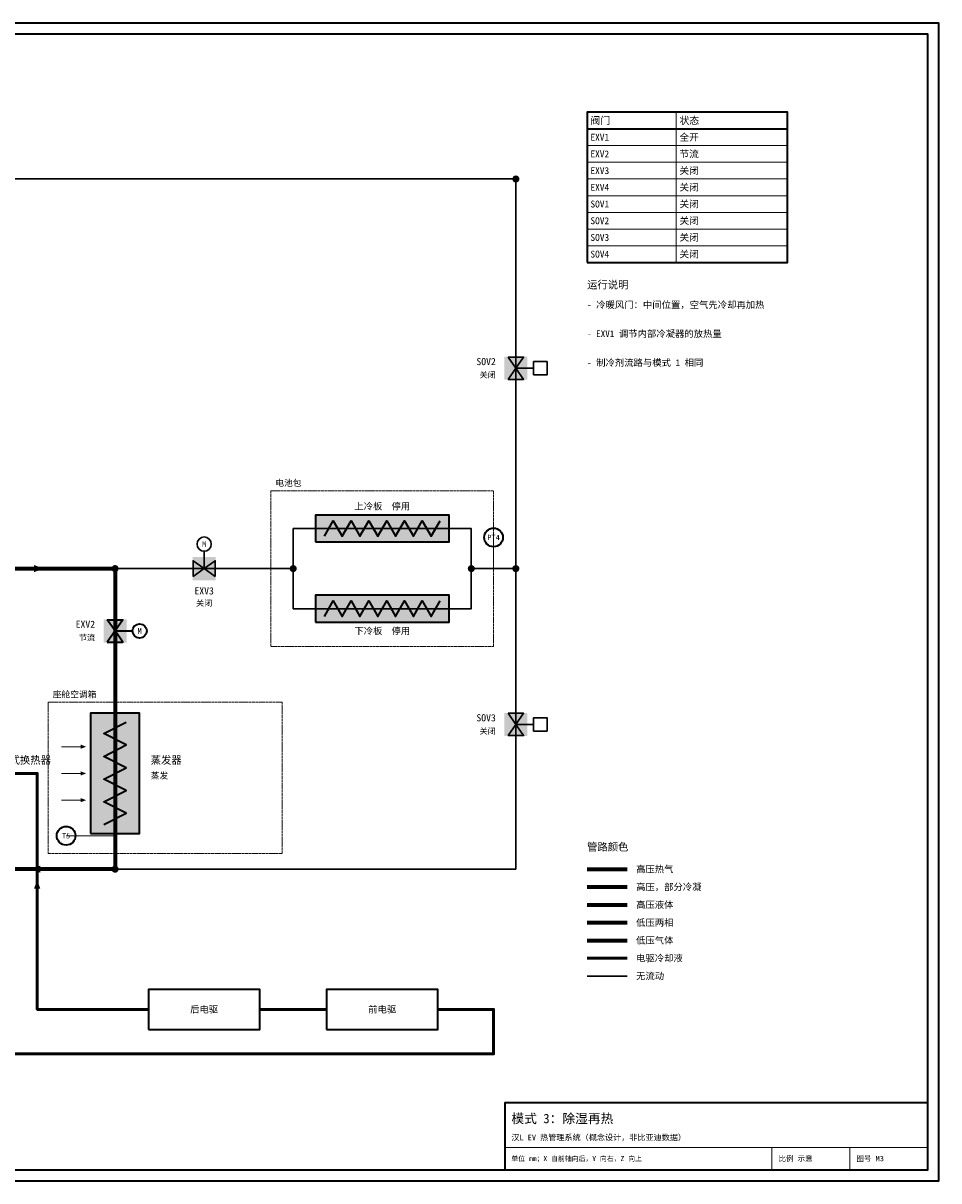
# Model space of a CAD drawing. Header units: millimetres. Extents: x 0 to 830, y 0 to 520.
# Tile 2 of 2: x 419 to 830, y 0 to 520. Entities that reach past the tile are written whole.
import ezdxf
from ezdxf.enums import TextEntityAlignment as Align

# ---------------------------------------------------------------- set-up
doc = ezdxf.new("R2010")
doc.units = ezdxf.units.MM
doc.linetypes.add('DASHED', pattern=[1.524, 1.27, -0.254])
for name, color, linetype, lineweight, true_color in [('AIR', 7, 'Continuous', 18, 0x7878c8), ('BOUNDARY', 7, 'DASHED', 18, 0x828282), ('COOLANT', 7, 'Continuous', 50, 0x1e8c46), ('FRAME', 7, 'Continuous', 35, 0x3c3c3c), ('HP_2PH', 7, 'Continuous', 70, 0xc83caa), ('HP_GAS', 7, 'Continuous', 70, 0xcd2828), ('HP_LIQ', 7, 'Continuous', 70, 0xeb8214), ('LP_2PH', 7, 'Continuous', 70, 0x28a5c8), ('LP_GAS', 7, 'Continuous', 70, 0x2350be), ('OFF', 7, 'Continuous', 30, 0xafafaf), ('SYMBOL', 7, 'Continuous', 35, 0x141414), ('TEXT', 7, 'Continuous', 18, 0x141414), ('THIN', 7, 'Continuous', 13, 0x6e6e6e)]:
    doc.layers.add(name, color=color, linetype=linetype, lineweight=lineweight, true_color=true_color)
doc.styles.add('ZH', font='simsun.ttc')

msp = doc.modelspace()

# ---------------------------------------------------------------- hatches: boundary and pattern name
at = {"true_color": 0xffffff}
for points in [[(634.8, 359.8), (645.2, 359.8), (645.2, 370.2), (634.8, 370.2)], [(550, 287), (610, 287), (610, 299), (550, 299)], [(494.8, 269.8), (505.2, 269.8), (505.2, 280.2), (494.8, 280.2)], [(550, 251), (610, 251), (610, 263), (550, 263)], [(454.8, 241.8), (465.2, 241.8), (465.2, 252.2), (454.8, 252.2)], [(449, 156), (471, 156), (471, 210), (449, 210)], [(634.8, 199.8), (645.2, 199.8), (645.2, 210.2), (634.8, 210.2)]]:
    msp.add_hatch(color=7, dxfattribs=at).paths.add_polyline_path(points)
at = {"layer": 'AIR'}
for points in [[(447, 195), (444.5, 195.95), (444.5, 194.05)], [(447, 183), (444.5, 183.95), (444.5, 182.05)], [(447, 171), (444.5, 171.95), (444.5, 170.05)]]:
    msp.add_hatch(color=7, dxfattribs=at).paths.add_polyline_path(points)
at = {"layer": 'COOLANT'}
msp.add_hatch(color=7, dxfattribs=at).paths.add_polyline_path([(425, 135), (423.56, 131.2), (426.44, 131.2)])
at = {"layer": 'HP_LIQ'}
msp.add_hatch(color=7, dxfattribs=at).paths.add_polyline_path([(427.8, 275), (423.6, 276.6), (423.6, 273.4)])
at = {"layer": 'LP_GAS'}
msp.add_hatch(color=7, dxfattribs=at).paths.add_polyline_path([(422.2, 140), (426.4, 138.4), (426.4, 141.6)])
at = {"layer": 'OFF'}
for points in [[(636.5, 370), (643.5, 370), (640, 365)], [(636.5, 360), (643.5, 360), (640, 365)], [(495, 271.5), (495, 278.5), (500, 275)], [(505, 271.5), (505, 278.5), (500, 275)], [(636.5, 210), (643.5, 210), (640, 205)], [(636.5, 200), (643.5, 200), (640, 205)]]:
    msp.add_hatch(color=7, dxfattribs=at).paths.add_polyline_path(points)
at = {"layer": 'SYMBOL'}
for points in [[(641.6, 450), (641.48, 450.61), (641.13, 451.13), (640.61, 451.48), (640, 451.6), (639.39, 451.48), (638.87, 451.13), (638.52, 450.61), (638.4, 450), (638.52, 449.39), (638.87, 448.87), (639.39, 448.52), (640, 448.4), (640.61, 448.52), (641.13, 448.87), (641.48, 449.39)], [(461.6, 275), (461.48, 275.61), (461.13, 276.13), (460.61, 276.48), (460, 276.6), (459.39, 276.48), (458.87, 276.13), (458.52, 275.61), (458.4, 275), (458.52, 274.39), (458.87, 273.87), (459.39, 273.52), (460, 273.4), (460.61, 273.52), (461.13, 273.87), (461.48, 274.39)], [(541.6, 275), (541.48, 275.61), (541.13, 276.13), (540.61, 276.48), (540, 276.6), (539.39, 276.48), (538.87, 276.13), (538.52, 275.61), (538.4, 275), (538.52, 274.39), (538.87, 273.87), (539.39, 273.52), (540, 273.4), (540.61, 273.52), (541.13, 273.87), (541.48, 274.39)], [(621.6, 275), (621.48, 275.61), (621.13, 276.13), (620.61, 276.48), (620, 276.6), (619.39, 276.48), (618.87, 276.13), (618.52, 275.61), (618.4, 275), (618.52, 274.39), (618.87, 273.87), (619.39, 273.52), (620, 273.4), (620.61, 273.52), (621.13, 273.87), (621.48, 274.39)], [(641.6, 275), (641.48, 275.61), (641.13, 276.13), (640.61, 276.48), (640, 276.6), (639.39, 276.48), (638.87, 276.13), (638.52, 275.61), (638.4, 275), (638.52, 274.39), (638.87, 273.87), (639.39, 273.52), (640, 273.4), (640.61, 273.52), (641.13, 273.87), (641.48, 274.39)], [(461.6, 140), (461.48, 140.61), (461.13, 141.13), (460.61, 141.48), (460, 141.6), (459.39, 141.48), (458.87, 141.13), (458.52, 140.61), (458.4, 140), (458.52, 139.39), (458.87, 138.87), (459.39, 138.52), (460, 138.4), (460.61, 138.52), (461.13, 138.87), (461.48, 139.39)]]:
    msp.add_hatch(color=7, dxfattribs=at).paths.add_polyline_path(points)

# ---------------------------------------------------------------- linework, layer by layer
at = {"layer": 'AIR'}
for points in [[(436, 195), (446, 195)], [(436, 183), (446, 183)], [(436, 171), (446, 171)]]:
    msp.add_lwpolyline(points, dxfattribs=at)
at = {"layer": 'BOUNDARY'}
for points in [[(530, 240), (630, 240), (630, 310), (530, 310)], [(430, 147), (535, 147), (535, 215), (430, 215)]]:
    msp.add_lwpolyline(points, close=True, dxfattribs=at)
at = {"layer": 'COOLANT'}
for points in [[(475, 77), (425, 77), (425, 183), (403, 183)], [(672, 100), (690, 100)], [(140, 77), (120, 77), (120, 57), (630, 57), (630, 77), (605, 77)], [(555, 77), (525, 77)]]:
    msp.add_lwpolyline(points, dxfattribs=at)
at = {"layer": 'FRAME'}
for points in [[(0, 0), (830, 0), (830, 520), (0, 520)], [(5, 5), (825, 5), (825, 515), (5, 515)], [(672, 412.5), (762, 412.5), (762, 480), (672, 480)], [(635, 5), (825, 5), (825, 35), (635, 35)]]:
    msp.add_lwpolyline(points, close=True, dxfattribs=at)
msp.add_lwpolyline([(672, 472.5), (762, 472.5)], dxfattribs=at)
at = {"layer": 'HP_2PH'}
msp.add_lwpolyline([(672, 132), (690, 132)], dxfattribs=at)
at = {"layer": 'HP_GAS'}
msp.add_lwpolyline([(672, 140), (690, 140)], dxfattribs=at)
at = {"layer": 'HP_LIQ'}
for points in [[(390, 275), (460, 275)], [(672, 124), (690, 124)]]:
    msp.add_lwpolyline(points, dxfattribs=at)
at = {"layer": 'LP_2PH'}
for points in [[(460, 275), (460, 220)], [(672, 116), (690, 116)]]:
    msp.add_lwpolyline(points, dxfattribs=at)
at = {"layer": 'LP_GAS'}
for points in [[(460, 220), (460, 140)], [(460, 140), (390, 140)], [(672, 108), (690, 108)]]:
    msp.add_lwpolyline(points, dxfattribs=at)
at = {"layer": 'OFF'}
for points in [[(330, 450), (640, 450)], [(640, 450), (640, 275)], [(640, 365), (648, 365)], [(540, 275), (540, 293), (620, 293), (620, 275)], [(500, 275), (500, 283)], [(460, 275), (540, 275)], [(540, 275), (540, 257), (620, 257), (620, 275)], [(620, 275), (640, 275)], [(640, 275), (640, 140)], [(640, 205), (648, 205)], [(640, 140), (460, 140)], [(672, 92), (690, 92)]]:
    msp.add_lwpolyline(points, dxfattribs=at)
for points in [[(636.5, 370), (643.5, 370), (640, 365)], [(636.5, 360), (643.5, 360), (640, 365)], [(648, 362), (654, 362), (654, 368), (648, 368)], [(495, 271.5), (495, 278.5), (500, 275)], [(505, 271.5), (505, 278.5), (500, 275)], [(636.5, 210), (643.5, 210), (640, 205)], [(648, 202), (654, 202), (654, 208), (648, 208)], [(636.5, 200), (643.5, 200), (640, 205)]]:
    msp.add_lwpolyline(points, close=True, dxfattribs=at)
msp.add_circle((500, 286), 3.2, dxfattribs=at)
at = {"layer": 'SYMBOL'}
for points in [[(550, 287), (610, 287), (610, 299), (550, 299)], [(550, 251), (610, 251), (610, 263), (550, 263)], [(456.5, 252), (463.5, 252), (460, 247)], [(456.5, 252), (463.5, 252), (460, 247)], [(456.5, 242), (463.5, 242), (460, 247)], [(456.5, 242), (463.5, 242), (460, 247)], [(449, 156), (471, 156), (471, 210), (449, 210)], [(475, 68), (525, 68), (525, 86), (475, 86)], [(555, 68), (605, 68), (605, 86), (555, 86)]]:
    msp.add_lwpolyline(points, close=True, dxfattribs=at)
for points in [[(554, 289.5), (558, 296.5), (562, 289.5), (566, 296.5), (570, 289.5), (574, 296.5), (578, 289.5), (582, 296.5), (586, 289.5), (590, 296.5), (594, 289.5), (598, 296.5), (602, 289.5), (606, 296.5)], [(554, 253.5), (558, 260.5), (562, 253.5), (566, 260.5), (570, 253.5), (574, 260.5), (578, 253.5), (582, 260.5), (586, 253.5), (590, 260.5), (594, 253.5), (598, 260.5), (602, 253.5), (606, 260.5)], [(460, 247), (468, 247)], [(455, 160), (465, 165.11), (455, 170.22), (465, 175.33), (455, 180.44), (465, 185.56), (455, 190.67), (465, 195.78), (455, 200.89), (465, 206)]]:
    msp.add_lwpolyline(points, dxfattribs=at)
for centre, radius in [((630, 289), 4.2), ((471, 247), 3.2), ((438, 155), 4.2)]:
    msp.add_circle(centre, radius, dxfattribs=at)
at = {"layer": 'THIN'}
for points in [[(712, 480), (712, 412.5)], [(672, 472.5), (762, 472.5)], [(672, 465), (762, 465)], [(672, 457.5), (762, 457.5)], [(672, 450), (762, 450)], [(672, 442.5), (762, 442.5)], [(672, 435), (762, 435)], [(672, 427.5), (762, 427.5)], [(672, 420), (762, 420)], [(672, 412.5), (762, 412.5)], [(630, 275), (630, 289)], [(460, 155), (438, 155)], [(635, 15), (825, 15)], [(755, 5), (755, 15)], [(790, 5), (790, 15)]]:
    msp.add_lwpolyline(points, dxfattribs=at)

# ---------------------------------------------------------------- texts
at = {"layer": 'BOUNDARY', "style": 'ZH'}
for s, p in [('电池包', (532, 313.5)), ('座舱空调箱', (432, 218.5))]:
    msp.add_text(s, height=2.8, dxfattribs=at).set_placement(p, align=Align.MIDDLE_LEFT)
at = {"layer": 'OFF', "style": 'ZH'}
for p in [(631, 362), (631, 202)]:
    msp.add_text('关闭', height=2.6, dxfattribs=at).set_placement(p, align=Align.MIDDLE_RIGHT)
for s, p in [('M', (500, 286)), ('关闭', (500, 259.5))]:
    msp.add_text(s, height=2.6, dxfattribs=at).set_placement(p, align=Align.MIDDLE_CENTER)
at = {"layer": 'SYMBOL', "style": 'ZH'}
msp.add_text('M', height=2.6, dxfattribs=at).set_placement((471, 247), align=Align.MIDDLE_CENTER)
at = {"layer": 'TEXT', "style": 'ZH'}
for s, height, p in [('阀门', 3.255, (673.5, 476.25)), ('状态', 3.255, (713.5, 476.25)), ('EXV1', 3.1, (673.5, 468.75)), ('全开', 3.1, (713.5, 468.75)), ('EXV2', 3.1, (673.5, 461.25)), ('节流', 3.1, (713.5, 461.25)), ('EXV3', 3.1, (673.5, 453.75)), ('关闭', 3.1, (713.5, 453.75)), ('EXV4', 3.1, (673.5, 446.25)), ('关闭', 3.1, (713.5, 446.25)), ('SOV1', 3.1, (673.5, 438.75)), ('关闭', 3.1, (713.5, 438.75)), ('SOV2', 3.1, (673.5, 431.25)), ('关闭', 3.1, (713.5, 431.25)), ('SOV3', 3.1, (673.5, 423.75)), ('关闭', 3.1, (713.5, 423.75)), ('SOV4', 3.1, (673.5, 416.25)), ('关闭', 3.1, (713.5, 416.25)), ('运行说明', 3.4, (672, 402.5)), ('- 冷暖风门：中间位置，空气先冷却再加热', 3, (672, 393.5)), ('- EXV1 调节内部冷凝器的放热量', 3, (672, 380.5)), ('- 制冷剂流路与模式 1 相同', 3, (672, 367.5)), ('板式换热器', 3.4, (408, 189)), ('蒸发器', 3.4, (476, 189)), ('蒸发', 2.8, (476, 182)), ('管路颜色', 3.4, (672, 150)), ('高压热气', 3, (694, 140)), ('高压，部分冷凝', 3, (694, 132)), ('高压液体', 3, (694, 124)), ('低压两相', 3, (694, 116)), ('低压气体', 3, (694, 108)), ('电驱冷却液', 3, (694, 100)), ('无流动', 3, (694, 92)), ('模式 3：除湿再热', 4.2, (638, 28)), ('汉L EV 热管理系统（概念设计，非比亚迪数据）', 2.6, (638, 19.5)), ('单位 mm；X 自前轴向后，Y 向右，Z 向上', 2.2, (638, 10)), ('比例 示意', 2.4, (758, 10)), ('图号 M3', 2.4, (793, 10))]:
    msp.add_text(s, height=height, dxfattribs=at).set_placement(p, align=Align.MIDDLE_LEFT)
for s, height, p in [('SOV2', 3.2, (631, 368)), ('EXV2', 3.2, (451, 250)), ('节流', 2.6, (451, 244)), ('SOV3', 3.2, (631, 208))]:
    msp.add_text(s, height=height, dxfattribs=at).set_placement(p, align=Align.MIDDLE_RIGHT)
for s, height, p in [('上冷板  停用', 3, (580, 303)), ('PT4', 2.4, (630, 289)), ('EXV3', 3.2, (500, 265)), ('下冷板  停用', 3, (580, 247)), ('T5', 2.4, (438, 155)), ('后电驱', 3, (500, 77)), ('前电驱', 3, (580, 77))]:
    msp.add_text(s, height=height, dxfattribs=at).set_placement(p, align=Align.MIDDLE_CENTER)

doc.saveas('drawing.dxf')
